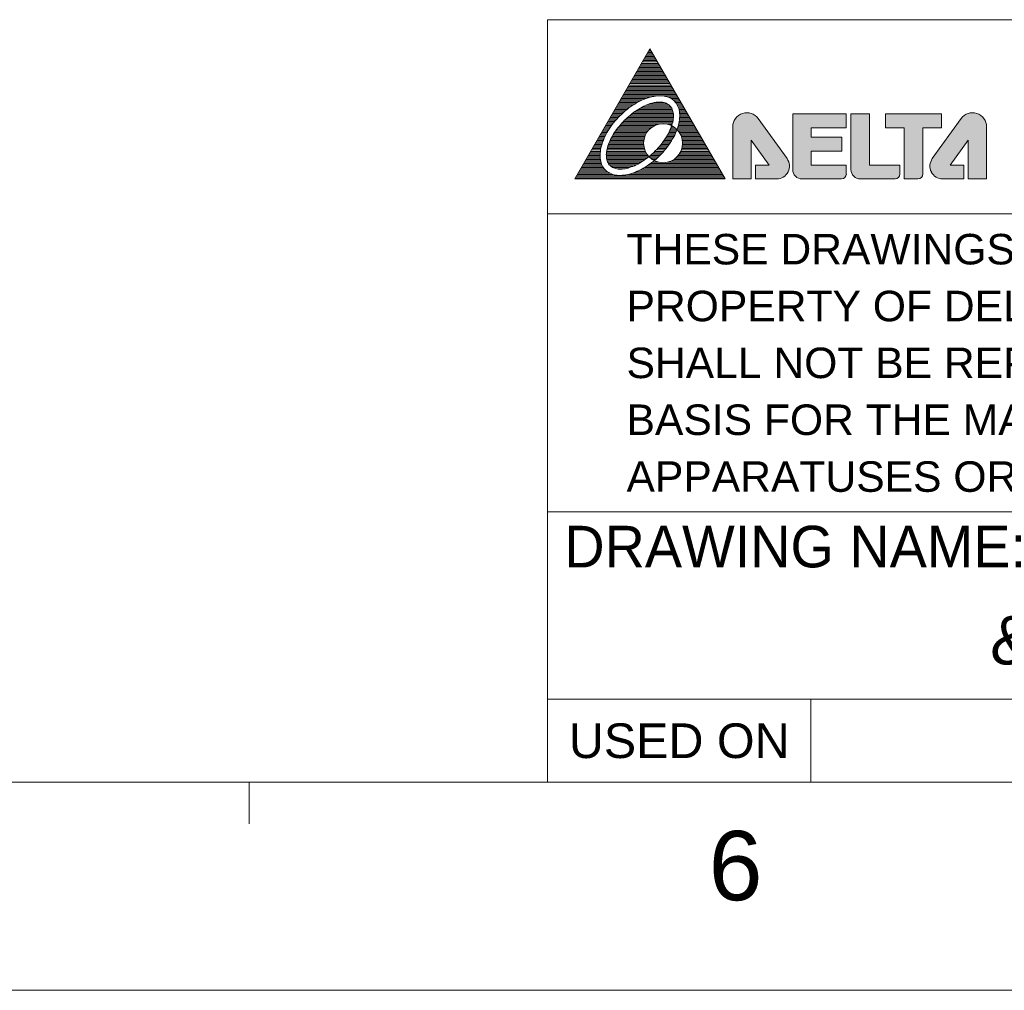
# Model space of a CAD drawing. Extents: x 879 to 1770, y -20 to 610.
# Tile 17 of 27: x 1405 to 1512, y -20 to 85. Entities that reach past the tile are written whole.
import ezdxf
from ezdxf.enums import TextEntityAlignment as Align

# ---------------------------------------------------------------- set-up
doc = ezdxf.new("R2010")
doc.units = 0
doc.header["$LTSCALE"] = 2
doc.header["$MEASUREMENT"] = 0
doc.layers.get('0').update_dxf_attribs({"linetype": 'CONTINUOUS'})
doc.styles.add('TEXTSTYLE_1', font='ARIAL.TTF')

msp = doc.modelspace()

# ---------------------------------------------------------------- hatches: boundary and pattern name
at = {"linetype": 'Continuous', "lineweight": 5}
h = msp.add_hatch(color=256, dxfattribs=at)
edge = h.paths.add_edge_path()
edge.add_line((1484.206, 67.47), (1484.206, 71.66))
edge.add_line((1484.206, 71.66), (1486.132, 68.977))
edge.add_line((1486.132, 68.977), (1484.668, 68.977))
edge.add_line((1484.668, 68.977), (1484.668, 67.47))
edge.add_line((1484.668, 67.47), (1486.942, 67.47))
edge.add_arc((1486.942, 68.856), 1.386, 270, 395.61637)
edge.add_line((1488.069, 69.663), (1484.958, 73.995))
edge.add_arc((1483.721, 73.105), 1.524, 35.72606, 180)
edge.add_line((1482.197, 73.105), (1482.197, 67.47))
edge.add_line((1482.197, 67.47), (1484.206, 67.47))
edge = h.paths.add_edge_path()
edge.add_arc((1493.963, 67.99), 0.52, 270, 360)
edge.add_line((1494.482, 67.99), (1494.482, 68.977))
edge.add_line((1494.482, 68.977), (1490.695, 68.977))
edge.add_line((1490.695, 68.977), (1490.695, 70.484))
edge.add_line((1490.695, 70.484), (1493.98, 70.484))
edge.add_line((1493.98, 70.484), (1493.98, 71.991))
edge.add_line((1493.98, 71.991), (1490.695, 71.991))
edge.add_line((1490.695, 71.991), (1490.695, 72.995))
edge.add_line((1490.695, 72.995), (1494.482, 72.995))
edge.add_line((1494.482, 72.995), (1494.482, 74.502))
edge.add_line((1494.482, 74.502), (1488.686, 74.502))
edge.add_line((1488.686, 74.502), (1488.686, 68.475))
edge.add_arc((1489.69, 68.475), 1.005, 180, 270)
edge.add_line((1489.69, 67.47), (1493.963, 67.47))
edge = h.paths.add_edge_path()
edge.add_arc((1499.759, 67.99), 0.52, 270, 360)
edge.add_line((1500.279, 67.99), (1500.279, 68.977))
edge.add_line((1500.279, 68.977), (1496.994, 68.977))
edge.add_line((1496.994, 68.977), (1496.994, 74.502))
edge.add_line((1496.994, 74.502), (1494.985, 74.502))
edge.add_line((1494.985, 74.502), (1494.985, 68.473))
edge.add_arc((1495.989, 68.475), 1.005, 180.08473, 270)
edge.add_line((1495.989, 67.47), (1499.759, 67.47))
edge = h.paths.add_edge_path()
edge.add_arc((1502.23, 67.99), 0.52, 270, 360)
edge.add_line((1502.75, 67.99), (1502.75, 72.995))
edge.add_line((1502.75, 72.995), (1504.759, 72.995))
edge.add_line((1504.759, 72.995), (1504.759, 74.502))
edge.add_line((1504.759, 74.502), (1498.731, 74.502))
edge.add_line((1498.731, 74.502), (1498.731, 72.995))
edge.add_line((1498.731, 72.995), (1500.741, 72.995))
edge.add_line((1500.741, 72.995), (1500.741, 67.47))
edge.add_line((1500.741, 67.47), (1502.23, 67.47))
edge = h.paths.add_edge_path()
edge.add_line((1507.184, 67.47), (1507.184, 68.977))
edge.add_line((1507.184, 68.977), (1505.719, 68.977))
edge.add_line((1505.719, 68.977), (1507.645, 71.66))
edge.add_line((1507.645, 71.66), (1507.645, 67.47))
edge.add_line((1507.645, 67.47), (1509.655, 67.47))
edge.add_line((1509.655, 67.47), (1509.655, 73.105))
edge.add_arc((1508.13, 73.105), 1.524, 0, 144.27394)
edge.add_line((1506.893, 73.995), (1503.783, 69.663))
edge.add_arc((1504.909, 68.856), 1.386, 144.38363, 270)
edge.add_line((1504.909, 67.47), (1507.184, 67.47))

# ---------------------------------------------------------------- linework, layer by layer
for p, q in [((1462.158, 84.697), (1747.158, 84.697)), ((1462.158, 84.697), (1462.158, 2.197)), ((1465.123, 67.47), (1473.243, 81.533)), ((1472.935, 81), (1473.55, 81)), ((1473.02, 81.147), (1473.466, 81.147)), ((1473.104, 81.293), (1473.381, 81.293)), ((1473.113, 81.309), (1473.277, 81.473)), ((1481.362, 67.47), (1473.243, 81.533)), ((1473.244, 81.44), (1473.297, 81.44)), ((1472.343, 79.975), (1474.142, 79.975)), ((1472.428, 80.121), (1474.058, 80.121)), ((1472.512, 80.268), (1473.973, 80.268)), ((1472.597, 80.414), (1473.889, 80.414)), ((1472.681, 80.561), (1473.804, 80.561)), ((1472.766, 80.707), (1473.719, 80.707)), ((1472.851, 80.854), (1473.635, 80.854)), ((1471.751, 78.949), (1474.734, 78.949)), ((1471.836, 79.096), (1474.65, 79.096)), ((1471.92, 79.242), (1474.565, 79.242)), ((1472.005, 79.389), (1474.481, 79.389)), ((1472.089, 79.535), (1474.396, 79.535)), ((1472.174, 79.682), (1474.312, 79.682)), ((1472.259, 79.828), (1474.227, 79.828)), ((1471.074, 77.778), (1475.411, 77.778)), ((1471.159, 77.924), (1475.326, 77.924)), ((1471.244, 78.071), (1475.242, 78.071)), ((1471.328, 78.217), (1475.157, 78.217)), ((1471.413, 78.363), (1475.073, 78.363)), ((1471.497, 78.51), (1474.988, 78.51)), ((1471.582, 78.656), (1474.904, 78.656)), ((1471.667, 78.803), (1474.819, 78.803)), ((1470.482, 76.752), (1476.003, 76.752)), ((1470.567, 76.899), (1475.918, 76.899)), ((1470.652, 77.045), (1475.834, 77.045)), ((1470.736, 77.192), (1475.749, 77.192)), ((1470.821, 77.338), (1475.665, 77.338)), ((1470.905, 77.485), (1475.58, 77.485)), ((1470.99, 77.631), (1475.496, 77.631)), ((1469.89, 75.727), (1471.849, 75.727)), ((1469.975, 75.873), (1472.124, 75.873)), ((1470.06, 76.02), (1472.432, 76.02)), ((1470.144, 76.166), (1472.792, 76.166)), ((1470.229, 76.313), (1473.248, 76.313)), ((1470.313, 76.459), (1474.119, 76.459)), ((1470.398, 76.606), (1476.088, 76.606)), ((1473.69, 75.727), (1474.784, 75.727)), ((1474.487, 76.459), (1476.172, 76.459)), ((1475.211, 76.313), (1476.257, 76.313)), ((1475.521, 76.166), (1476.341, 76.166)), ((1475.735, 76.02), (1476.426, 76.02)), ((1475.897, 75.873), (1476.511, 75.873)), ((1476.025, 75.727), (1476.595, 75.727)), ((1469.214, 74.555), (1470.252, 74.555)), ((1469.298, 74.701), (1470.414, 74.701)), ((1469.383, 74.848), (1470.584, 74.848)), ((1469.468, 74.994), (1470.764, 74.994)), ((1469.552, 75.141), (1470.953, 75.141)), ((1469.637, 75.287), (1471.154, 75.287)), ((1469.721, 75.434), (1471.369, 75.434)), ((1469.806, 75.58), (1471.599, 75.58)), ((1471.338, 74.555), (1475.769, 74.555)), ((1471.534, 74.701), (1475.744, 74.701)), ((1471.743, 74.848), (1475.706, 74.848)), ((1471.968, 74.994), (1475.652, 74.994)), ((1472.213, 75.141), (1475.578, 75.141)), ((1472.484, 75.287), (1475.478, 75.287)), ((1472.793, 75.434), (1475.34, 75.434)), ((1473.165, 75.58), (1475.139, 75.58)), ((1476.129, 75.58), (1476.68, 75.58)), ((1476.213, 75.434), (1476.764, 75.434)), ((1476.281, 75.287), (1476.849, 75.287)), ((1476.335, 75.141), (1476.933, 75.141)), ((1476.379, 74.994), (1477.018, 74.994)), ((1476.412, 74.848), (1477.103, 74.848)), ((1476.436, 74.701), (1477.187, 74.701)), ((1476.451, 74.555), (1477.272, 74.555)), ((1468.622, 73.529), (1469.303, 73.529)), ((1468.706, 73.676), (1469.421, 73.676)), ((1468.791, 73.822), (1469.545, 73.822)), ((1468.875, 73.969), (1469.674, 73.969)), ((1468.96, 74.115), (1469.809, 74.115)), ((1469.045, 74.262), (1469.95, 74.262)), ((1469.129, 74.408), (1470.098, 74.408)), ((1470.224, 73.529), (1475.686, 73.529)), ((1470.361, 73.676), (1475.72, 73.676)), ((1470.505, 73.822), (1475.747, 73.822)), ((1470.655, 73.969), (1475.768, 73.969)), ((1470.813, 74.115), (1475.781, 74.115)), ((1470.978, 74.262), (1475.786, 74.262)), ((1471.153, 74.408), (1475.783, 74.408)), ((1476.376, 73.529), (1477.864, 73.529)), ((1476.404, 73.676), (1477.779, 73.676)), ((1476.427, 73.822), (1477.695, 73.822)), ((1476.444, 73.969), (1477.61, 73.969)), ((1476.456, 74.115), (1477.525, 74.115)), ((1476.46, 74.408), (1477.356, 74.408)), ((1476.461, 74.262), (1477.441, 74.262)), ((1488.069, 69.663), (1484.958, 73.995)), ((1484.959, 73.994), (1488.068, 69.664)), ((1488.686, 74.502), (1488.686, 68.475)), ((1488.686, 74.502), (1488.686, 68.475)), ((1488.686, 74.502), (1494.482, 74.502)), ((1494.482, 74.502), (1488.686, 74.502)), ((1494.482, 74.502), (1494.482, 72.995)), ((1494.482, 72.995), (1494.482, 74.502)), ((1494.985, 68.475), (1494.985, 74.502)), ((1494.985, 74.502), (1494.985, 68.473)), ((1494.985, 74.502), (1496.994, 74.502)), ((1496.994, 74.502), (1494.985, 74.502)), ((1496.994, 68.977), (1496.994, 74.502)), ((1496.994, 68.977), (1496.994, 74.502)), ((1498.731, 74.502), (1498.731, 72.995)), ((1498.731, 74.502), (1498.731, 72.995)), ((1498.731, 74.502), (1504.759, 74.502)), ((1504.759, 74.502), (1498.731, 74.502)), ((1506.893, 73.995), (1503.783, 69.663)), ((1506.892, 73.994), (1503.783, 69.664)), ((1504.759, 74.502), (1504.759, 72.995)), ((1504.759, 72.995), (1504.759, 74.502)), ((1468.03, 72.504), (1468.609, 72.504)), ((1468.114, 72.651), (1468.694, 72.651)), ((1468.199, 72.797), (1468.784, 72.797)), ((1468.283, 72.944), (1468.879, 72.944)), ((1468.368, 73.09), (1468.978, 73.09)), ((1468.453, 73.237), (1469.081, 73.237)), ((1468.537, 73.383), (1469.19, 73.383)), ((1469.421, 72.504), (1472.907, 72.504)), ((1469.52, 72.651), (1473.013, 72.651)), ((1469.624, 72.797), (1473.141, 72.797)), ((1469.734, 72.944), (1473.296, 72.944)), ((1469.848, 73.09), (1473.49, 73.09)), ((1469.968, 73.237), (1473.746, 73.237)), ((1470.093, 73.383), (1474.149, 73.383)), ((1475.179, 73.383), (1475.646, 73.383)), ((1475.293, 72.504), (1476.046, 72.504)), ((1475.364, 72.651), (1476.107, 72.651)), ((1475.431, 72.797), (1476.163, 72.797)), ((1475.493, 72.944), (1476.032, 72.944)), ((1475.549, 73.09), (1475.838, 73.09)), ((1475.582, 73.237), (1475.6, 73.237)), ((1476.187, 72.797), (1478.287, 72.797)), ((1476.215, 72.944), (1478.202, 72.944)), ((1476.263, 73.09), (1478.117, 73.09)), ((1476.305, 73.237), (1478.033, 73.237)), ((1476.315, 72.651), (1478.371, 72.651)), ((1476.343, 73.383), (1477.948, 73.383)), ((1476.421, 72.504), (1478.456, 72.504)), ((1482.197, 73.105), (1482.197, 67.47)), ((1482.197, 73.105), (1482.197, 67.47)), ((1490.695, 72.995), (1490.695, 71.991)), ((1490.695, 72.995), (1494.482, 72.995)), ((1490.695, 71.991), (1490.695, 72.995)), ((1490.695, 72.995), (1494.482, 72.995)), ((1498.731, 72.995), (1500.741, 72.995)), ((1498.731, 72.995), (1500.741, 72.995)), ((1500.741, 72.995), (1500.741, 67.47)), ((1500.741, 72.995), (1500.741, 67.47)), ((1502.75, 72.995), (1502.75, 67.99)), ((1504.759, 72.995), (1502.75, 72.995)), ((1502.75, 67.99), (1502.75, 72.995)), ((1502.75, 72.995), (1504.759, 72.995)), ((1509.655, 73.105), (1509.655, 67.47)), ((1509.655, 67.47), (1509.655, 73.105)), ((1467.438, 71.479), (1468.131, 71.479)), ((1467.522, 71.625), (1468.186, 71.625)), ((1467.607, 71.772), (1468.246, 71.772)), ((1467.691, 71.918), (1468.31, 71.918)), ((1467.776, 72.065), (1468.378, 72.065)), ((1467.861, 72.211), (1468.451, 72.211)), ((1467.945, 72.358), (1468.527, 72.358)), ((1468.861, 71.479), (1472.559, 71.479)), ((1468.926, 71.625), (1472.574, 71.625)), ((1468.997, 71.772), (1472.6, 71.772)), ((1469.072, 71.918), (1472.636, 71.918)), ((1469.152, 72.065), (1472.684, 72.065)), ((1469.237, 72.211), (1472.744, 72.211)), ((1469.326, 72.358), (1472.818, 72.358)), ((1474.656, 71.479), (1475.5, 71.479)), ((1474.761, 71.625), (1475.591, 71.625)), ((1474.862, 71.772), (1475.678, 71.772)), ((1474.958, 71.918), (1475.76, 71.918)), ((1475.049, 72.065), (1475.838, 72.065)), ((1475.135, 72.211), (1475.912, 72.211)), ((1475.216, 72.358), (1475.981, 72.358)), ((1476.51, 72.358), (1478.54, 72.358)), ((1476.584, 72.211), (1478.625, 72.211)), ((1476.644, 72.065), (1478.71, 72.065)), ((1476.692, 71.918), (1478.794, 71.918)), ((1476.728, 71.772), (1478.879, 71.772)), ((1476.754, 71.625), (1478.963, 71.625)), ((1476.769, 71.479), (1479.048, 71.479)), ((1484.206, 67.47), (1484.206, 71.66)), ((1484.206, 71.66), (1486.132, 68.977)), ((1484.206, 67.47), (1484.206, 71.66)), ((1484.206, 71.66), (1486.132, 68.977)), ((1490.695, 71.991), (1493.98, 71.991)), ((1493.98, 71.991), (1490.695, 71.991)), ((1493.98, 70.484), (1493.98, 71.991)), ((1493.98, 70.484), (1493.98, 71.991)), ((1507.645, 71.66), (1505.719, 68.977)), ((1505.719, 68.977), (1507.645, 71.66)), ((1507.645, 67.47), (1507.645, 71.66)), ((1507.645, 71.66), (1507.645, 67.47)), ((1466.761, 70.307), (1467.861, 70.307)), ((1466.846, 70.453), (1467.877, 70.453)), ((1466.93, 70.6), (1467.898, 70.6)), ((1467.015, 70.746), (1467.925, 70.746)), ((1467.099, 70.893), (1467.956, 70.893)), ((1467.184, 71.039), (1467.993, 71.039)), ((1467.269, 71.186), (1468.034, 71.186)), ((1467.353, 71.332), (1468.08, 71.332)), ((1468.537, 70.307), (1472.824, 70.307)), ((1468.556, 70.453), (1472.749, 70.453)), ((1468.581, 70.6), (1472.688, 70.6)), ((1468.613, 70.746), (1472.639, 70.746)), ((1468.652, 70.893), (1472.602, 70.893)), ((1468.696, 71.039), (1472.576, 71.039)), ((1468.746, 71.186), (1472.56, 71.186)), ((1468.801, 71.332), (1472.555, 71.332)), ((1473.612, 70.307), (1474.599, 70.307)), ((1473.764, 70.453), (1474.73, 70.453)), ((1473.91, 70.6), (1474.855, 70.6)), ((1474.048, 70.746), (1474.974, 70.746)), ((1474.181, 70.893), (1475.089, 70.893)), ((1474.308, 71.039), (1475.199, 71.039)), ((1474.429, 71.186), (1475.304, 71.186)), ((1474.545, 71.332), (1475.404, 71.332)), ((1476.504, 70.307), (1479.724, 70.307)), ((1476.579, 70.453), (1479.64, 70.453)), ((1476.64, 70.6), (1479.555, 70.6)), ((1476.689, 70.746), (1479.471, 70.746)), ((1476.726, 70.893), (1479.386, 70.893)), ((1476.752, 71.039), (1479.302, 71.039)), ((1476.768, 71.186), (1479.217, 71.186)), ((1476.773, 71.332), (1479.132, 71.332)), ((1490.695, 70.484), (1490.695, 68.977)), ((1490.695, 70.484), (1493.98, 70.484)), ((1490.695, 68.977), (1490.695, 70.484)), ((1490.695, 70.484), (1493.98, 70.484)), ((1466.169, 69.281), (1467.941, 69.281)), ((1466.254, 69.428), (1467.906, 69.428)), ((1466.338, 69.574), (1467.879, 69.574)), ((1466.423, 69.721), (1467.861, 69.721)), ((1466.507, 69.867), (1467.851, 69.867)), ((1466.592, 70.014), (1467.848, 70.014)), ((1466.676, 70.16), (1467.852, 70.16)), ((1468.523, 70.014), (1473.022, 70.014)), ((1468.526, 70.16), (1472.914, 70.16)), ((1468.529, 69.867), (1473.107, 69.867)), ((1468.546, 69.721), (1472.919, 69.721)), ((1468.574, 69.574), (1472.72, 69.574)), ((1468.616, 69.428), (1472.507, 69.428)), ((1468.675, 69.281), (1472.277, 69.281)), ((1473.151, 69.867), (1474.17, 69.867)), ((1473.284, 70.014), (1474.319, 70.014)), ((1473.309, 69.721), (1474.014, 69.721)), ((1473.452, 70.16), (1474.462, 70.16)), ((1473.495, 69.281), (1474.193, 69.281)), ((1473.506, 69.574), (1473.849, 69.574)), ((1473.677, 69.428), (1473.768, 69.428)), ((1475.135, 69.281), (1480.317, 69.281)), ((1475.56, 69.428), (1480.232, 69.428)), ((1475.822, 69.574), (1480.147, 69.574)), ((1476.019, 69.721), (1480.063, 69.721)), ((1476.177, 69.867), (1479.978, 69.867)), ((1476.306, 70.014), (1479.894, 70.014)), ((1476.414, 70.16), (1479.809, 70.16)), ((1465.577, 68.256), (1468.627, 68.256)), ((1465.662, 68.403), (1468.453, 68.403)), ((1465.746, 68.549), (1468.316, 68.549)), ((1465.831, 68.696), (1468.207, 68.696)), ((1465.915, 68.842), (1468.118, 68.842)), ((1466, 68.988), (1468.046, 68.988)), ((1466.084, 69.135), (1467.987, 69.135)), ((1468.756, 69.135), (1472.025, 69.135)), ((1468.865, 68.988), (1471.745, 68.988)), ((1469.016, 68.842), (1471.423, 68.842)), ((1469.244, 68.696), (1471.025, 68.696)), ((1469.717, 68.549), (1470.38, 68.549)), ((1471.785, 68.256), (1480.909, 68.256)), ((1472.105, 68.403), (1480.824, 68.403)), ((1472.388, 68.549), (1480.739, 68.549)), ((1472.644, 68.696), (1480.655, 68.696)), ((1472.879, 68.842), (1480.57, 68.842)), ((1473.098, 68.988), (1480.486, 68.988)), ((1473.302, 69.135), (1480.401, 69.135)), ((1484.668, 68.977), (1484.668, 67.47)), ((1484.668, 68.977), (1486.132, 68.977)), ((1484.668, 68.977), (1484.668, 67.47)), ((1486.132, 68.977), (1484.668, 68.977)), ((1490.695, 68.977), (1494.482, 68.977)), ((1494.482, 68.977), (1490.695, 68.977)), ((1494.482, 68.977), (1494.482, 67.99)), ((1494.482, 67.99), (1494.482, 68.977)), ((1496.994, 68.977), (1500.279, 68.977)), ((1500.279, 68.977), (1496.994, 68.977)), ((1500.279, 68.977), (1500.279, 67.99)), ((1500.279, 67.99), (1500.279, 68.977)), ((1507.184, 68.977), (1505.719, 68.977)), ((1507.184, 68.977), (1505.719, 68.977)), ((1507.184, 68.977), (1507.184, 67.47)), ((1507.184, 67.47), (1507.184, 68.977)), ((1465.123, 67.47), (1481.362, 67.47)), ((1465.154, 67.524), (1481.331, 67.524)), ((1465.239, 67.67), (1481.247, 67.67)), ((1465.323, 67.817), (1481.162, 67.817)), ((1465.408, 67.963), (1469.215, 67.963)), ((1465.492, 68.11), (1468.86, 68.11)), ((1470.904, 67.963), (1481.078, 67.963)), ((1471.405, 68.11), (1480.993, 68.11)), ((1482.197, 67.47), (1484.206, 67.47)), ((1482.197, 67.47), (1484.206, 67.47)), ((1484.668, 67.47), (1486.942, 67.47)), ((1484.668, 67.47), (1486.942, 67.47)), ((1489.69, 67.47), (1493.963, 67.47)), ((1489.69, 67.47), (1493.963, 67.47)), ((1495.989, 67.47), (1499.759, 67.47)), ((1495.989, 67.47), (1499.759, 67.47)), ((1500.741, 67.47), (1502.23, 67.47)), ((1500.741, 67.47), (1502.23, 67.47)), ((1507.184, 67.47), (1504.909, 67.47)), ((1504.909, 67.47), (1507.184, 67.47)), ((1509.655, 67.47), (1507.645, 67.47)), ((1507.645, 67.47), (1509.655, 67.47)), ((1462.158, 63.697), (1747.158, 63.697)), ((1462.158, 31.447), (1747.158, 31.447)), ((1462.158, 11.197), (1732.158, 11.197)), ((1490.658, 11.197), (1490.658, 2.197)), ((901.158, 2.197), (1747.158, 2.197)), ((1429.908, 2.197), (1429.908, -2.303)), ((878.658, -20.303), (1769.658, -20.303))]:
    msp.add_line(p, q, dxfattribs=at)
msp.add_circle((1474.664, 71.338), 2.109, dxfattribs=at)
for centre, radius, start, end in [((1483.721, 73.105), 1.524, 35.67867, 180), ((1483.721, 73.105), 1.524, 35.72606, 180), ((1508.13, 73.105), 1.524, 0, 144.32133), ((1508.13, 73.105), 1.524, 0, 144.27394), ((1486.942, 68.856), 1.386, 270, 35.67867), ((1486.942, 68.856), 1.386, 270, 35.61637), ((1504.909, 68.856), 1.386, 144.32133, 270), ((1504.909, 68.856), 1.386, 144.38363, 270), ((1489.69, 68.475), 1.005, 180, 270), ((1489.69, 68.475), 1.005, 180, 270), ((1495.989, 68.475), 1.005, 180, 270), ((1495.989, 68.475), 1.005, 180.08473, 270), ((1493.963, 67.99), 0.52, 270, 0), ((1493.963, 67.99), 0.52, 270, 0), ((1499.759, 67.99), 0.52, 270, 0), ((1499.759, 67.99), 0.52, 270, 0), ((1502.23, 67.99), 0.52, 270, 0), ((1502.23, 67.99), 0.52, 270, 0)]:
    msp.add_arc(centre, radius, start, end, dxfattribs=at)
at = {"linetype": 'Continuous', "lineweight": 5, "start_tangent": (0.7071068, -0.7071068), "end_tangent": (0.7071068, -0.7071068)}
for points in [[(1468.426, 68.429), (1468.918, 68.08), (1469.534, 67.888), (1470.251, 67.86), (1471.041, 67.998), (1471.874, 68.295), (1472.718, 68.74), (1473.54, 69.317), (1474.309, 70.003), (1474.995, 70.772), (1475.572, 71.594), (1476.018, 72.438), (1476.315, 73.271), (1476.452, 74.061), (1476.424, 74.778), (1476.232, 75.395), (1475.883, 75.887), (1475.392, 76.235), (1474.775, 76.427), (1474.058, 76.455), (1473.268, 76.318), (1472.435, 76.021), (1471.591, 75.575), (1470.769, 74.998), (1470, 74.312), (1469.314, 73.543), (1468.737, 72.721), (1468.292, 71.878), (1467.994, 71.045), (1467.857, 70.254), (1467.885, 69.537), (1468.077, 68.921), (1468.426, 68.429)], [(1468.923, 68.926), (1469.308, 68.665), (1469.803, 68.538), (1470.388, 68.55), (1471.041, 68.701), (1471.737, 68.984), (1472.449, 69.39), (1473.15, 69.902), (1473.812, 70.501), (1474.411, 71.163), (1474.922, 71.863), (1475.328, 72.575), (1475.612, 73.271), (1475.762, 73.924), (1475.775, 74.509), (1475.648, 75.004), (1475.386, 75.39), (1475.001, 75.651), (1474.506, 75.778), (1473.921, 75.766), (1473.268, 75.615), (1472.572, 75.331), (1471.86, 74.926), (1471.16, 74.414), (1470.497, 73.815), (1469.899, 73.153), (1469.387, 72.452), (1468.981, 71.74), (1468.698, 71.045), (1468.547, 70.392), (1468.535, 69.806), (1468.662, 69.312), (1468.923, 68.926)]]:
    msp.add_spline(points, degree=3, dxfattribs=at)

# ---------------------------------------------------------------- texts
at = {"linetype": 'Continuous', "lineweight": 5, "style": 'TEXTSTYLE_1'}
for s, height, p in [('THESE DRAWINGS AND SPECIFICATIONS ARE THE', 3.3, (1470.708, 58.222)), ('PROPERTY OF DELTA ELECTRONICS, INC. AND', 3.3, (1470.708, 52.072)), ('SHALL NOT BE REPRODUCED OR USED AS THE', 3.3, (1470.708, 45.922)), ('BASIS FOR THE MANUFACTURE OR SELL OF', 3.3, (1470.708, 39.772)), ('APPARATUSES OR DEVICES WITHOUT PERMISSION.', 3.3, (1470.708, 33.622)), ('DRAWING NAME:', 4.5, (1463.958, 25.447))]:
    msp.add_text(s, height=height, dxfattribs=at).set_placement(p)
for s, height, p in [('&dwg_name', 5.25, (1530.408, 14.947)), ('USED ON', 3.75, (1476.408, 4.822)), ('6', 7.5, (1482.502, -10.561))]:
    msp.add_text(s, height=height, dxfattribs=at).set_placement(p, align=Align.CENTER)

doc.saveas('drawing.dxf')
